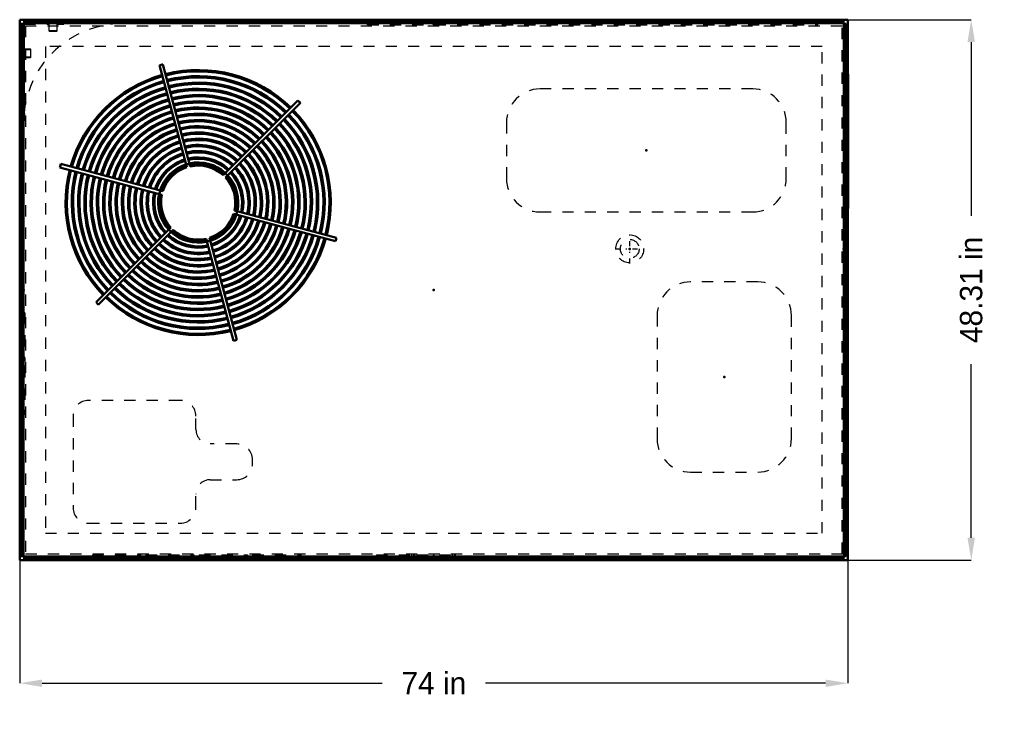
# Model space of a CAD drawing. Header units: inches. Extents: x -37 to 51, y -38.1 to 24.2.
import ezdxf

# ---------------------------------------------------------------- set-up
doc = ezdxf.new("R2010")
doc.units = ezdxf.units.IN
doc.header["$MEASUREMENT"] = 0
doc.linetypes.add('Center', pattern=[1.5, 0.45, -0.5, 0.05, -0.5])
doc.linetypes.add('Dashed', pattern=[2, 1, -1])
for name, color, linetype, lineweight in [('2d ConnectionPoints', 7, 'Continuous', 50), ('AM_0', 7, 'Continuous', 50), ('AM_4', 3, 'Continuous', 25), ('AM_5', 3, 'Continuous', 25), ('AM_7', 7, 'Center', 25), ('AM_9', 6, 'Dashed', 25)]:
    doc.layers.add(name, color=color, linetype=linetype, lineweight=lineweight)
doc.dimstyles.get("Standard").update_dxf_attribs({"dimtxt": 0.18, "dimasz": 0.18, "dimexe": 0.18, "dimexo": 0.0625, "dimgap": 0.09, "dimtad": 0, "dimtih": 1, "dimtoh": 1, "dimdec": 4, "dimzin": 0, "dimdsep": 46, "dimtxsty": 'Standard', "dimcen": 0.09, "dimadec": 0, "dimazin": 0, "dimtfac": 1, "dimtdec": 4, "dimtofl": 0, "dimtmove": 0, "dimatfit": 3, "dimfxl": 1, "dimtolj": 1, "dimtzin": 0, "dimarcsym": 0})

# ---------------------------------------------------------------- blocks, each defined once
blk = doc.blocks.new('*D1')
at = {"layer": 'AM_5', "color": 0, "lineweight": -2}
for p, q in [((-37, 0), (-37, -35.155)), ((37, 0), (37, -35.155)), ((-35, -35.155), (-4.612, -35.155)), ((35, -35.155), (4.612, -35.155))]:
    blk.add_line(p, q, dxfattribs=at)
at = {"layer": 'AM_5', "color": 0}
for points in [[(-35, -34.822), (-35, -35.488), (-37, -35.155)], [(35, -35.488), (35, -34.822), (37, -35.155)]]:
    blk.add_solid(points, dxfattribs=at)
at = {"layer": 'Defpoints', "color": 0}
for p in [(-37, 0), (37, 0), (37, -35.155)]:
    blk.add_point(p, dxfattribs=at)
at = {"layer": 'AM_5', "color": 0, "insert": (0, -35.155), "char_height": 2, "attachment_point": 5}
blk.add_mtext('\\A1;74 in', dxfattribs=at)
blk = doc.blocks.new('*D2')
at = {"layer": 'AM_5', "color": 0, "lineweight": -2}
for p, q in [((0, 24.155), (48.015, 24.155)), ((48.015, 22.155), (48.015, 6.635)), ((48.015, -22.155), (48.015, -6.635)), ((0, -24.155), (48.015, -24.155))]:
    blk.add_line(p, q, dxfattribs=at)
at = {"layer": 'AM_5', "color": 0}
for points in [[(48.348, 22.155), (47.682, 22.155), (48.015, 24.155)], [(47.682, -22.155), (48.348, -22.155), (48.015, -24.155)]]:
    blk.add_solid(points, dxfattribs=at)
at = {"layer": 'Defpoints', "color": 0}
for p in [(0, 24.155), (48.015, 24.155), (0, -24.155)]:
    blk.add_point(p, dxfattribs=at)
at = {"layer": 'AM_5', "color": 0, "insert": (48.015, 0), "char_height": 2, "attachment_point": 5, "rotation": 90}
blk.add_mtext('\\A1;48.31 in', dxfattribs=at)

msp = doc.modelspace()

# ---------------------------------------------------------------- linework, layer by layer
at = {"layer": '2d ConnectionPoints'}
for p in [(0, 23.781), (36.799, 13.276), (18.996, 12.463), (17.504, 3.67), (36.605, 3.67), (-36.646, 0), (0, 0), (0, 0), (0, 0), (36.646, 0), (25.943, -7.782), (36.674, -8.1), (0, -23.781)]:
    msp.add_point(p, dxfattribs=at)
at = {"layer": 'AM_0'}
for p, q in [((37, 24.155), (-37, 24.155)), ((-37, 24.155), (-37, -24.155)), ((-36.8555, 23.797), (-36.8555, -23.797)), ((-36.8555, 23.797), (-36.6125, 23.797)), ((-36.6925, 23.797), (-36.6925, -23.797)), ((36.612, 24.0405), (-36.612, 24.0405)), ((-36.612, 24.0405), (-36.612, 23.7975)), ((36.612, 23.8775), (-36.612, 23.8775)), ((36.612, 24.0405), (36.612, 23.7975)), ((36.6125, 23.797), (36.8555, 23.797)), ((36.646, 23.7815), (36.6125, 23.7815)), ((36.646, -23.7815), (36.646, 23.7815)), ((36.6925, 23.797), (36.6925, -23.797)), ((36.8555, 23.797), (36.8555, -23.797)), ((37, 19.2715), (37, 24.155)), ((-24.50086, 20.08312), (-22.05755, 10.96455)), ((-21.75521, 11.04556), (-24.19853, 20.16413)), ((36.8555, 19.2715), (37.015, 19.2715)), ((37.015, 19.2715), (37.015, 7.2805)), ((-12.14573, 16.93459), (-18.82099, 10.25934)), ((-18.59966, 10.03801), (-11.92441, 16.71327)), ((-36.646, 14.9915), (-36.646, -23.7815)), ((-33.40513, 10.95753), (-24.28656, 8.51421)), ((-24.20555, 8.81655), (-33.32412, 11.25986)), ((-8.69487, 4.66047), (-17.81344, 7.10379)), ((36.8555, 7.2805), (37.015, 7.2805)), ((37, -24.155), (37, 7.2805)), ((-17.89445, 6.80145), (-8.77588, 4.35814)), ((-23.50034, 5.57999), (-30.17559, -1.09527)), ((-29.95427, -1.31659), (-23.27901, 5.35866)), ((-20.34479, 4.57244), (-17.90147, -4.54613)), ((-17.59914, -4.46512), (-20.04245, 4.65345)), ((36.8555, 0.9), (36.89, 0.9)), ((36.89, 0.9), (36.89, -17.1)), ((36.8555, -17.1), (36.89, -17.1)), ((-37, -24.155), (37, -24.155)), ((-36.8555, -23.797), (-36.6125, -23.797)), ((-36.646, -23.7815), (-36.6125, -23.7815)), ((-36.612, -23.7975), (-36.612, -24.0405)), ((36.612, -23.8775), (-36.612, -23.8775)), ((36.612, -24.0405), (-36.612, -24.0405)), ((36.612, -23.7975), (36.612, -24.0405)), ((36.6125, -23.7815), (36.646, -23.7815)), ((36.6125, -23.797), (36.8555, -23.797))]:
    msp.add_line(p, q, dxfattribs=at)
for centre, radius, start, end in [((-21.05, 7.809), 12.75, 104.2967048, 105.7032953), ((-21.05, 7.809), 11.848, 45.7568408, 104.2431592), ((-21.05, 7.809), 11.728, 45.7645852, 104.2354148), ((-21.05, 7.809), 11.848, 105.7568408, 164.2431592), ((-21.05, 7.809), 11.728, 105.7645852, 164.2354148), ((-21.05, 7.809), 11.301, 105.7934763, 164.2065237), ((-21.05, 7.809), 11.181, 105.8019929, 164.1980071), ((-21.05, 7.809), 11.301, 45.7934763, 104.2065237), ((-21.05, 7.809), 11.181, 45.8019929, 104.1980071), ((-21.05, 7.809), 10.731, 45.8356264, 104.1643736), ((-21.05, 7.809), 10.731, 105.8356264, 164.1643736), ((-21.05, 7.809), 10.611, 105.8450772, 164.1549228), ((-21.05, 7.809), 10.174, 105.8813783, 164.1186217), ((-21.05, 7.809), 10.611, 45.8450772, 104.1549228), ((-21.05, 7.809), 10.174, 45.8813783, 104.1186217), ((-21.05, 7.809), 10.054, 45.8918989, 104.1081011), ((-21.05, 7.809), 10.054, 105.8918989, 164.1081011), ((-21.05, 7.809), 9.616, 105.9325276, 164.0674724), ((-21.05, 7.809), 9.496, 105.9443129, 164.0556871), ((-21.05, 7.809), 9.616, 45.9325276, 104.0674724), ((-21.05, 7.809), 9.496, 45.9443129, 104.0556871), ((-21.05, 7.809), 9.059, 45.9898704, 104.0101296), ((-21.05, 7.809), 8.939, 46.00316, 103.99684), ((-21.05, 7.809), 12.75, 44.2967047, 45.7032953), ((-21.05, 7.809), 9.059, 105.9898704, 164.0101296), ((-21.05, 7.809), 8.939, 106.00316, 163.99684), ((-21.05, 7.809), 8.501, 106.0548519, 163.9451481), ((-21.05, 7.809), 8.381, 106.0699571, 163.9300429), ((-21.05, 7.809), 8.501, 46.0548519, 103.9451481), ((-21.05, 7.809), 8.381, 46.0699571, 103.9300429), ((-21.05, 7.809), 11.728, 345.7645852, 44.2354148), ((-21.05, 7.809), 11.848, 345.7568408, 44.2431592), ((-27.856, 14.9915), 8.79, 174.9961576, 180), ((-21.05, 7.809), 7.943, 106.1289651, 163.8710349), ((-21.05, 7.809), 7.823, 106.146285, 163.853715), ((-21.05, 7.809), 7.943, 46.1289651, 103.8710349), ((-21.05, 7.809), 7.823, 46.146285, 103.853715), ((-21.05, 7.809), 7.386, 46.214116, 103.785884), ((-21.05, 7.809), 7.266, 46.2341705, 103.7658295), ((-21.05, 7.809), 10.611, 345.8450772, 44.1549228), ((-21.05, 7.809), 10.731, 345.8356264, 44.1643736), ((-21.05, 7.809), 11.181, 345.8019929, 44.1980071), ((-21.05, 7.809), 11.301, 345.7934763, 44.2065237), ((-21.05, 7.809), 7.386, 106.214116, 163.785884), ((-21.05, 7.809), 7.266, 106.2341705, 163.7658295), ((-21.05, 7.809), 6.828, 106.3133531, 163.6866469), ((-21.05, 7.809), 6.708, 106.336852, 163.663148), ((-21.05, 7.809), 6.828, 46.3133531, 103.6866469), ((-21.05, 7.809), 6.708, 46.336852, 103.663148), ((-21.05, 7.809), 6.27, 46.4302585, 103.5697415), ((-21.05, 7.809), 9.059, 345.9898704, 44.0101296), ((-21.05, 7.809), 9.496, 345.9443129, 44.0556871), ((-21.05, 7.809), 9.616, 345.9325276, 44.0674724), ((-21.05, 7.809), 10.054, 345.8918989, 44.1081011), ((-21.05, 7.809), 10.174, 345.8813783, 44.1186217), ((-21.05, 7.809), 6.27, 106.4302585, 163.5697415), ((-21.05, 7.809), 6.15, 106.458172, 163.541828), ((-21.05, 7.809), 5.713, 106.5697377, 163.4302623), ((-21.05, 7.809), 6.15, 46.458172, 103.541828), ((-21.05, 7.809), 5.713, 46.5697377, 103.4302623), ((-21.05, 7.809), 5.592, 46.6037125, 103.3962875), ((-21.05, 7.809), 7.823, 346.146285, 43.853715), ((-21.05, 7.809), 7.943, 346.1289651, 43.8710349), ((-21.05, 7.809), 8.381, 346.0699571, 43.9300429), ((-21.05, 7.809), 8.501, 346.0548519, 43.9451481), ((-21.05, 7.809), 8.939, 346.00316, 43.99684), ((-21.05, 7.809), 5.592, 106.6037125, 163.3962875), ((-21.05, 7.809), 5.155, 106.7397027, 163.2602973), ((-21.05, 7.809), 5.035, 106.7811785, 163.2188215), ((-21.05, 7.809), 5.155, 46.7397027, 103.2602973), ((-21.05, 7.809), 5.035, 46.7811785, 103.2188215), ((-21.05, 7.809), 4.608, 46.9462921, 103.0537079), ((-21.05, 7.809), 6.708, 346.336852, 43.663148), ((-21.05, 7.809), 6.828, 346.3133531, 43.6866469), ((-21.05, 7.809), 7.266, 346.2341705, 43.7658295), ((-21.05, 7.809), 7.386, 346.214116, 43.785884), ((-21.05, 7.809), 4.608, 106.9462921, 163.0537079), ((-21.05, 7.809), 4.488, 106.9983529, 163.0016471), ((-21.05, 7.809), 4.039, 107.2206078, 162.7793922), ((-21.05, 7.809), 3.919, 107.2886385, 162.7113615), ((-21.05, 7.809), 4.488, 46.9983529, 103.0016471), ((-21.05, 7.809), 4.039, 47.2206078, 102.7793922), ((-21.05, 7.809), 3.919, 47.2886385, 102.7113615), ((-21.05, 7.809), 5.592, 346.6037125, 43.3962875), ((-21.05, 7.809), 5.713, 346.5697377, 43.4302623), ((-21.05, 7.809), 6.15, 346.458172, 43.541828), ((-21.05, 7.809), 6.27, 346.4302585, 43.5697415), ((-21.05, 7.809), 12.75, 164.2967047, 165.7032952), ((-21.05, 7.809), 11.848, 165.7568408, 224.2431592), ((-21.05, 7.809), 11.728, 165.7645852, 224.2354148), ((-21.05, 7.809), 11.301, 165.7934763, 224.2065237), ((-21.05, 7.809), 3.585, 107.5019916, 162.4980084), ((-21.05, 7.809), 3.474, 107.5819877, 162.4180123), ((-21.05, 7.809), 3.3125, 107.7079634, 162.2920366), ((-21.05, 7.809), 3.56286, 102.4824503, 107.5175497), ((-21.05, 7.809), 3.585, 47.5019916, 102.4980084), ((-21.05, 7.809), 3.474, 47.5819877, 102.4180123), ((-21.05, 7.809), 3.3125, 47.7079634, 102.2920366), ((-21.05, 7.809), 4.488, 346.9983529, 43.0016471), ((-21.05, 7.809), 4.608, 346.9462921, 43.0537079), ((-21.05, 7.809), 5.035, 346.7811785, 43.2188215), ((-21.05, 7.809), 5.155, 346.7397027, 43.2602973), ((-21.05, 7.809), 11.181, 165.8019929, 224.1980071), ((-21.05, 7.809), 10.731, 165.8356264, 224.1643736), ((-21.05, 7.809), 10.611, 165.8450772, 224.1549228), ((-21.05, 7.809), 10.174, 165.8813783, 224.1186217), ((-21.05, 7.809), 10.054, 165.8918989, 224.1081011), ((-21.05, 7.809), 9.616, 165.9325276, 224.0674724), ((-21.05, 7.809), 9.496, 165.9443129, 224.0556871), ((-21.05, 7.809), 9.059, 165.9898704, 224.0101296), ((-21.05, 7.809), 8.939, 166.00316, 223.99684), ((-21.05, 7.809), 8.501, 166.0548519, 223.9451481), ((-21.05, 7.809), 8.381, 166.0699571, 223.9300429), ((-21.05, 7.809), 7.943, 166.1289651, 223.8710349), ((-21.05, 7.809), 7.823, 166.146285, 223.853715), ((-21.05, 7.809), 3.56286, 42.4824503, 47.5175497), ((-21.05, 7.809), 3.3125, 347.7079634, 42.2920366), ((-21.05, 7.809), 3.474, 347.5819877, 42.4180123), ((-21.05, 7.809), 3.585, 347.5019916, 42.4980084), ((-21.05, 7.809), 3.919, 347.2886385, 42.7113615), ((-21.05, 7.809), 4.039, 347.2206078, 42.7793922), ((-21.05, 7.809), 7.386, 166.214116, 223.785884), ((-21.05, 7.809), 7.266, 166.2341705, 223.7658295), ((-21.05, 7.809), 6.828, 166.3133531, 223.6866469), ((-21.05, 7.809), 6.708, 166.336852, 223.663148), ((-21.05, 7.809), 6.27, 166.4302585, 223.5697415), ((-21.05, 7.809), 6.15, 166.458172, 223.541828), ((-21.05, 7.809), 5.713, 166.5697377, 223.4302623), ((-21.05, 7.809), 5.592, 166.6037125, 223.3962875), ((-21.05, 7.809), 5.155, 166.7397027, 223.2602973), ((-21.05, 7.809), 5.035, 166.7811785, 223.2188215), ((-21.05, 7.809), 4.608, 166.9462921, 223.0537079), ((-21.05, 7.809), 4.488, 166.9983529, 223.0016471), ((-21.05, 7.809), 3.56286, 162.4824503, 167.5175497), ((-21.05, 7.809), 4.039, 167.2206078, 222.7793922), ((-21.05, 7.809), 3.919, 167.2886385, 222.7113615), ((-21.05, 7.809), 3.585, 167.5019916, 222.4980084), ((-21.05, 7.809), 3.474, 167.5819877, 222.4180123), ((-21.05, 7.809), 3.3125, 167.7079634, 222.2920366), ((-21.05, 7.809), 3.56286, 342.4824503, 347.5175497), ((-21.05, 7.809), 3.3125, 287.7079634, 342.2920366), ((-21.05, 7.809), 3.474, 287.5819877, 342.4180123), ((-21.05, 7.809), 3.585, 287.5019916, 342.4980084), ((-21.05, 7.809), 3.919, 287.2886385, 342.7113615), ((-21.05, 7.809), 4.039, 287.2206078, 342.7793922), ((-21.05, 7.809), 4.488, 286.9983529, 343.0016471), ((-21.05, 7.809), 4.608, 286.9462921, 343.0537079), ((-21.05, 7.809), 5.035, 286.7811785, 343.2188215), ((-21.05, 7.809), 5.155, 286.7397027, 343.2602973), ((-21.05, 7.809), 5.592, 286.6037125, 343.3962875), ((-21.05, 7.809), 5.713, 286.5697377, 343.4302623), ((-21.05, 7.809), 3.56286, 222.4824503, 227.5175497), ((-21.05, 7.809), 3.3125, 227.7079634, 282.2920366), ((-21.05, 7.809), 6.15, 286.458172, 343.541828), ((-21.05, 7.809), 6.27, 286.4302585, 343.5697415), ((-21.05, 7.809), 6.708, 286.336852, 343.663148), ((-21.05, 7.809), 6.828, 286.3133531, 343.6866469), ((-21.05, 7.809), 7.266, 286.2341705, 343.7658295), ((-21.05, 7.809), 7.386, 286.214116, 343.785884), ((-21.05, 7.809), 7.823, 286.146285, 343.853715), ((-21.05, 7.809), 7.943, 286.1289651, 343.8710349), ((-21.05, 7.809), 8.381, 286.0699571, 343.9300429), ((-21.05, 7.809), 8.501, 286.0548519, 343.9451481), ((-21.05, 7.809), 8.939, 286.00316, 343.99684), ((-21.05, 7.809), 9.059, 285.9898704, 344.0101296), ((-21.05, 7.809), 4.608, 226.9462921, 283.0537079), ((-21.05, 7.809), 4.488, 226.9983529, 283.0016471), ((-21.05, 7.809), 4.039, 227.2206078, 282.7793922), ((-21.05, 7.809), 3.919, 227.2886385, 282.7113615), ((-21.05, 7.809), 3.585, 227.5019916, 282.4980084), ((-21.05, 7.809), 3.474, 227.5819877, 282.4180123), ((-21.05, 7.809), 3.56286, 282.4824503, 287.5175497), ((-21.05, 7.809), 9.496, 285.9443129, 344.0556871), ((-21.05, 7.809), 9.616, 285.9325276, 344.0674724), ((-21.05, 7.809), 10.054, 285.8918989, 344.1081011), ((-21.05, 7.809), 10.174, 285.8813783, 344.1186217), ((-21.05, 7.809), 10.611, 285.8450772, 344.1549228), ((-21.05, 7.809), 10.731, 285.8356264, 344.1643736), ((-21.05, 7.809), 11.181, 285.8019929, 344.1980071), ((-21.05, 7.809), 11.301, 285.7934763, 344.2065237), ((-21.05, 7.809), 11.728, 285.7645852, 344.2354148), ((-21.05, 7.809), 11.848, 285.7568408, 344.2431592), ((-21.05, 7.809), 12.75, 344.2967047, 345.7032953), ((-21.05, 7.809), 5.713, 226.5697377, 283.4302623), ((-21.05, 7.809), 5.592, 226.6037125, 283.3962875), ((-21.05, 7.809), 5.155, 226.7397027, 283.2602973), ((-21.05, 7.809), 5.035, 226.7811785, 283.2188215), ((-21.05, 7.809), 6.828, 226.3133531, 283.6866469), ((-21.05, 7.809), 6.708, 226.336852, 283.663148), ((-21.05, 7.809), 6.27, 226.4302585, 283.5697415), ((-21.05, 7.809), 6.15, 226.458172, 283.541828), ((-21.05, 7.809), 8.381, 226.0699571, 283.9300429), ((-21.05, 7.809), 7.943, 226.1289651, 283.8710349), ((-21.05, 7.809), 7.823, 226.146285, 283.853715), ((-21.05, 7.809), 7.386, 226.214116, 283.785884), ((-21.05, 7.809), 7.266, 226.2341705, 283.7658295), ((-21.05, 7.809), 9.616, 225.9325276, 284.0674724), ((-21.05, 7.809), 9.496, 225.9443129, 284.0556871), ((-21.05, 7.809), 9.059, 225.9898704, 284.0101296), ((-21.05, 7.809), 8.939, 226.00316, 283.99684), ((-21.05, 7.809), 8.501, 226.0548519, 283.9451481), ((-21.05, 7.809), 10.731, 225.8356264, 284.1643736), ((-21.05, 7.809), 10.611, 225.8450772, 284.1549228), ((-21.05, 7.809), 10.174, 225.8813783, 284.1186217), ((-21.05, 7.809), 10.054, 225.8918989, 284.1081011), ((-21.05, 7.809), 11.848, 225.7568408, 284.2431592), ((-21.05, 7.809), 11.728, 225.7645852, 284.2354148), ((-21.05, 7.809), 11.301, 225.7934763, 284.2065237), ((-21.05, 7.809), 11.181, 225.8019929, 284.1980071), ((-21.05, 7.809), 12.75, 224.2967047, 225.7032953), ((-21.05, 7.809), 12.75, 284.2967047, 285.7032953)]:
    msp.add_arc(centre, radius, start, end, dxfattribs=at)
at = {"layer": 'AM_4'}
for p, q in [((-36.70246, 23.797), (-36.70246, -23.797)), ((-36.6125, 23.797), (-36.6125, 15.75819)), ((36.612, 23.88746), (-36.612, 23.88746)), ((36.612, 23.7975), (-36.612, 23.7975)), ((36.6125, 23.797), (36.6125, 23.7815)), ((36.70246, 23.797), (36.70246, -23.797)), ((-36.6125, -23.7815), (-36.6125, -23.797)), ((36.612, -23.7975), (-36.612, -23.7975)), ((36.612, -23.88746), (-36.612, -23.88746)), ((36.6125, -23.7815), (36.6125, -23.797))]:
    msp.add_line(p, q, dxfattribs=at)
at = {"layer": 'AM_7'}
for p, q in [((17.504, 2.3575), (17.504, 4.9825)), ((16.1915, 3.67), (18.8165, 3.67)), ((36.64805, 3.67), (36.60295, 3.67))]:
    msp.add_line(p, q, dxfattribs=at)
at = {"layer": 'AM_9'}
for p, q in [((-36.82297, 23.797), (-36.82297, -23.797)), ((-36.646, 23.7815), (-36.646, 14.9915)), ((36.6125, 23.7815), (-36.646, 23.7815)), ((-36.62745, 23.797), (-36.62745, 15.56232)), ((36.612, 24.00797), (-36.612, 24.00797)), ((36.612, 23.81245), (-36.612, 23.81245)), ((-33.05, 23.7475), (-33.05, 23.7815)), ((-5.925, 23.7015), (-5.925, 23.7815)), ((-5.865, 23.7015), (-5.865, 23.7815)), ((34.263, 23.7015), (34.263, 23.7815)), ((34.323, 23.7015), (34.323, 23.7815)), ((36.62745, 23.797), (36.62745, 23.7815)), ((36.82297, 23.797), (36.82297, -23.797)), ((-36.612, 21.5645), (-36.612, 23.7135)), ((-36.578, 23.7475), (-34.429, 23.7475)), ((-36.4755, 23.578), (-36.4755, -23.578)), ((36.4755, 23.578), (-36.4755, 23.578)), ((-34.395, 23.7135), (-34.395, 23.1965)), ((-34.361, 23.1965), (-34.361, 23.7135)), ((-33.709, 23.1625), (-34.327, 23.1625)), ((-34.327, 23.1285), (-33.709, 23.1285)), ((-33.675, 23.7135), (-33.675, 23.1965)), ((-33.641, 23.1965), (-33.641, 23.7135)), ((-33.607, 23.7475), (-33.05, 23.7475)), ((-5.925, 23.7015), (34.323, 23.7015)), ((36.4755, -23.578), (36.4755, 23.578)), ((-36.061, 21.5305), (-36.578, 21.5305)), ((-36.578, 21.4965), (-36.061, 21.4965)), ((-36.027, 21.4625), (-36.027, 20.8445)), ((-35.993, 20.8445), (-35.993, 21.4625)), ((34.7055, 21.75), (-34.7055, 21.75)), ((-34.7055, 21.75), (-34.7055, -21.75)), ((34.7055, -21.75), (34.7055, 21.75)), ((-36.612, 20.1855), (-36.612, 20.7425)), ((-36.061, 20.8105), (-36.578, 20.8105)), ((-36.578, 20.7765), (-36.061, 20.7765)), ((-36.646, 20.1855), (-36.612, 20.1855)), ((36.766, 19.281), (36.646, 19.281)), ((36.765, 7.281), (36.765, 19.2715)), ((36.765, 19.2715), (36.8555, 19.2715)), ((36.766, 19.281), (36.766, 7.281)), ((36.799, 19.2715), (36.799, 7.2805)), ((36.832, 19.2715), (36.832, 7.2805)), ((37, 7.2805), (37, 19.2715)), ((28.496, 17.966), (9.49, 17.966)), ((6.493, 14.969), (6.493, 9.963)), ((31.493, 9.963), (31.493, 14.969)), ((36.766, 7.281), (36.646, 7.281)), ((36.765, 7.2805), (36.8555, 7.2805)), ((9.49, 6.966), (28.496, 6.966)), ((36.646, 4.67), (36.605, 4.67)), ((36.605, 4.67), (36.605, 2.67)), ((36.646, 4.295), (36.605, 4.295)), ((36.605, 3.045), (36.646, 3.045)), ((36.605, 2.67), (36.646, 2.67)), ((36.646, 0.9), (36.8555, 0.9)), ((36.674, 0.9), (36.674, -17.1)), ((36.707, 0.9), (36.707, -17.1)), ((28.949, 0.715), (22.943, 0.715)), ((-36.546, -2.048), (-36.646, -2.048)), ((-36.546, -2.05), (-36.646, -2.05)), ((-36.546, -2.13579), (-36.646, -2.13579)), ((-36.546, -2.13779), (-36.646, -2.13779)), ((-36.646, -2.25974), (-36.546, -2.25974)), ((-36.546, -2.42557), (-36.646, -2.42557)), ((-36.546, -2.42757), (-36.646, -2.42757)), ((-36.546, -2.048), (-36.546, -6.38)), ((19.946, -2.282), (19.946, -13.288)), ((31.946, -13.288), (31.946, -2.282)), ((-36.546, -6.00043), (-36.646, -6.00043)), ((-36.546, -6.00243), (-36.646, -6.00243)), ((-36.546, -6.16626), (-36.646, -6.16626)), ((-36.546, -6.29021), (-36.646, -6.29021)), ((-36.546, -6.29221), (-36.646, -6.29221)), ((-36.546, -6.378), (-36.646, -6.378)), ((-36.546, -6.38), (-36.646, -6.38)), ((-36.546, -6.812), (-36.646, -6.812)), ((-36.546, -6.89979), (-36.646, -6.89979)), ((-36.646, -7.02374), (-36.546, -7.02374)), ((-36.546, -6.812), (-36.546, -11.142)), ((-36.546, -7.18957), (-36.646, -7.18957)), ((-22.661, -9.873), (-30.856, -9.873)), ((-36.546, -10.76443), (-36.646, -10.76443)), ((-36.546, -10.93026), (-36.646, -10.93026)), ((-36.546, -11.05421), (-36.646, -11.05421)), ((-36.546, -11.142), (-36.646, -11.142)), ((-32.234, -11.251), (-32.234, -19.475)), ((-21.254, -12.485), (-21.254, -11.28)), ((-17.613, -13.764), (-19.975, -13.764)), ((-16.206, -15.555), (-16.206, -15.171)), ((22.943, -16.285), (28.949, -16.285)), ((-19.975, -16.962), (-17.613, -16.962)), ((36.646, -17.1), (36.8555, -17.1)), ((-21.254, -19.446), (-21.254, -18.241)), ((-30.856, -20.853), (-22.661, -20.853)), ((-34.7055, -21.75), (34.7055, -21.75)), ((-36.4755, -23.578), (36.4755, -23.578)), ((-30.5, -23.6815), (-30.5, -23.7815)), ((-30.5, -23.6815), (-26.2, -23.6815)), ((-30.41914, -23.6815), (-30.41914, -23.7815)), ((-30.22596, -23.6815), (-30.22596, -23.7815)), ((-26.47404, -23.6815), (-26.47404, -23.7815)), ((-26.28086, -23.6815), (-26.28086, -23.7815)), ((-26.2, -23.6815), (-26.2, -23.7815)), ((-25.73, -23.6815), (-25.73, -23.7815)), ((-25.73, -23.6815), (-21.43, -23.6815)), ((-25.64914, -23.6815), (-25.64914, -23.7815)), ((-25.45596, -23.6815), (-25.45596, -23.7815)), ((-21.70404, -23.6815), (-21.70404, -23.7815)), ((-21.51086, -23.6815), (-21.51086, -23.7815)), ((-21.43, -23.6815), (-21.43, -23.7815)), ((-20.96, -23.6815), (-20.96, -23.7815)), ((-20.96, -23.6815), (-16.66, -23.6815)), ((-20.87914, -23.6815), (-20.87914, -23.7815)), ((-20.68596, -23.6815), (-20.68596, -23.7815)), ((-16.93404, -23.6815), (-16.93404, -23.7815)), ((-16.74086, -23.6815), (-16.74086, -23.7815)), ((-16.66, -23.6815), (-16.66, -23.7815)), ((-16.19, -23.6815), (-16.19, -23.7815)), ((-16.19, -23.6815), (-11.89, -23.6815)), ((-16.10914, -23.6815), (-16.10914, -23.7815)), ((-15.91596, -23.6815), (-15.91596, -23.7815)), ((-12.16404, -23.6815), (-12.16404, -23.7815)), ((-11.97086, -23.6815), (-11.97086, -23.7815)), ((-11.89, -23.6815), (-11.89, -23.7815)), ((-5.129, -23.6815), (-5.129, -23.7815)), ((-5.129, -23.6815), (-1.718, -23.6815)), ((-5.04573, -23.6815), (-5.04573, -23.7815)), ((-4.85255, -23.6815), (-4.85255, -23.7815)), ((-1.99445, -23.6815), (-1.99445, -23.7815)), ((-1.80127, -23.6815), (-1.80127, -23.7815)), ((-1.718, -23.6815), (-1.718, -23.7815)), ((-1.504, -23.6815), (-1.504, -23.7815)), ((-1.504, -23.6815), (1.907, -23.6815)), ((-1.42073, -23.6815), (-1.42073, -23.7815)), ((-1.22755, -23.6815), (-1.22755, -23.7815)), ((1.63055, -23.6815), (1.63055, -23.7815)), ((1.82373, -23.6815), (1.82373, -23.7815)), ((1.907, -23.6815), (1.907, -23.7815)), ((-36.62745, -23.7815), (-36.62745, -23.797)), ((-36.6125, -23.7815), (36.6125, -23.7815)), ((36.612, -23.81245), (-36.612, -23.81245)), ((36.612, -24.00797), (-36.612, -24.00797)), ((36.62745, -23.7815), (36.62745, -23.797))]:
    msp.add_line(p, q, dxfattribs=at)
for radius in [1.25, 0.84]:
    msp.add_circle((17.504, 3.67), radius, dxfattribs=at)
for centre, radius, start, end in [((-36.578, 23.7135), 0.068, 90, 180), ((-27.856, 14.9915), 8.79, 90, 174.9961576), ((-34.429, 23.7135), 0.068, 360, 90), ((-33.607, 23.7135), 0.068, 90, 180), ((-36.578, 23.7135), 0.034, 90, 180), ((-34.429, 23.7135), 0.034, 0, 90), ((-34.327, 23.1965), 0.068, 180, 270), ((-34.327, 23.1965), 0.034, 180, 270), ((-33.709, 23.1965), 0.034, 270, 360), ((-33.709, 23.1965), 0.068, 270, 0), ((-33.607, 23.7135), 0.034, 90, 180), ((-36.578, 21.5645), 0.068, 180, 270), ((-36.578, 21.5645), 0.034, 180, 270), ((-36.061, 21.4625), 0.068, 360, 90), ((-36.061, 21.4625), 0.034, 0, 90), ((-36.578, 20.7425), 0.068, 90, 180), ((-36.578, 20.7425), 0.034, 90, 180), ((-36.061, 20.8445), 0.068, 270, 360), ((-36.061, 20.8445), 0.034, 270, 360), ((9.49, 14.969), 2.997, 90, 180), ((28.496, 14.969), 2.997, 360, 90), ((9.49, 9.963), 2.997, 180, 270), ((28.496, 9.963), 2.997, 270, 360), ((22.943, -2.282), 2.997, 90, 180), ((28.949, -2.282), 2.997, 360, 90), ((-30.856, -11.251), 1.378, 90, 180), ((-22.661, -11.28), 1.407, 0, 90), ((-19.975, -12.485), 1.279, 180, 270), ((-17.613, -15.171), 1.407, 0, 90), ((22.943, -13.288), 2.997, 180, 270), ((28.949, -13.288), 2.997, 270, 0), ((-17.613, -15.555), 1.407, 270, 360), ((-19.975, -18.241), 1.279, 90, 180), ((-30.856, -19.475), 1.378, 180, 270), ((-22.661, -19.446), 1.407, 270, 360)]:
    msp.add_arc(centre, radius, start, end, dxfattribs=at)

# ---------------------------------------------------------------- dimensions: what is measured, and where the dimension line sits
at = {"layer": 'AM_5'}
dim = msp.add_linear_dim(base=(48.015, 24.155), p1=(0, -24.155), p2=(0, 24.155), angle=90, text='48.31 in', dimstyle='Standard', override={"dimtxt": 2, "dimasz": 2, "dimexe": 0, "dimexo": 0, "dimgap": 0.6}, dxfattribs=at)
dim.commit()
dim.dimension.update_dxf_attribs({"geometry": '*D2', "text_midpoint": (48.015, 0), "dimtype": 160, "text_rotation": 90})
dim = msp.add_linear_dim(base=(37, -35.155), p1=(-37, 0), p2=(37, 0), text='74 in', dimstyle='Standard', override={"dimtxt": 2, "dimasz": 2, "dimexe": 0, "dimexo": 0, "dimgap": 0.6}, dxfattribs=at)
dim.commit()
dim.dimension.update_dxf_attribs({"geometry": '*D1', "text_midpoint": (0, -35.155), "dimtype": 160})

doc.saveas('drawing.dxf')
